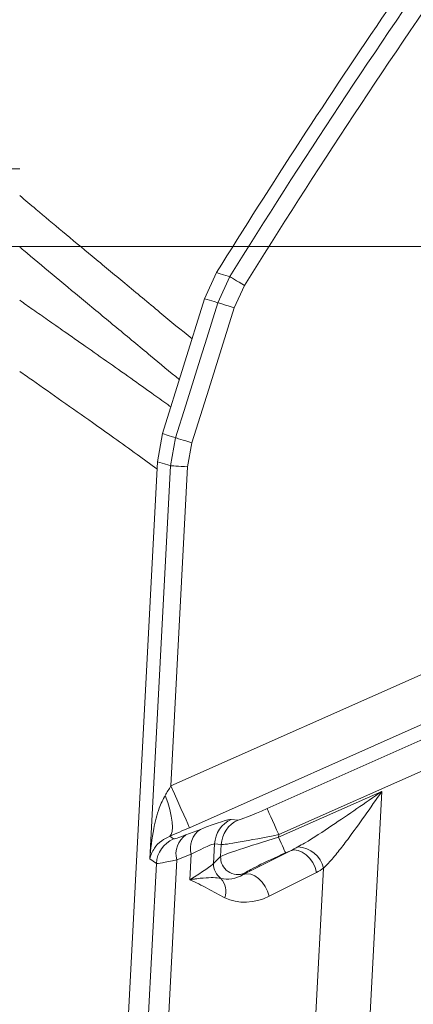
# Model space of a CAD drawing. Header units: millimetres. Extents: x 0 to 8410, y 0 to 5940.
# Tile 25 of 256: x 1181 to 1250, y 1745 to 1918. Entities that reach past the tile are written whole.
import ezdxf

# ---------------------------------------------------------------- set-up
doc = ezdxf.new("R2010")
doc.units = ezdxf.units.MM
doc.header["$LTSCALE"] = 10
doc.styles.add('SLDTEXTSTYLE0', font='TXT', dxfattribs={"width": 0.605})
doc.dimstyles.new('SLDDIMSTYLE0', dxfattribs={"dimtxt": 50, "dimasz": 50, "dimexe": 0, "dimexo": 0.0625, "dimgap": 12.5, "dimtad": 1, "dimtoh": 1, "dimdec": 1, "dimrnd": 1e-09, "dimzin": 12, "dimdsep": 46, "dimtxsty": 'SLDTEXTSTYLE0', "dimsah": 1, "dimcen": 0.09, "dimadec": 0, "dimazin": 0, "dimtfac": 1, "dimtofl": 0, "dimtmove": 0, "dimatfit": 3, "dimfxl": 1, "dimfrac": 2, "dimtolj": 1, "dimtzin": 12, "dimarcsym": 0})

# ---------------------------------------------------------------- blocks, each defined once
blk = doc.blocks.new('*D7')
at = {"color": 7, "linetype": 'Continuous', "lineweight": 0}
for p, q in [((1441.19, 2973.04), (715.54, 2973.04)), ((730.54, 2973.04), (730.54, 1878.04)), ((1441.19, 1878.04), (715.54, 1878.04))]:
    blk.add_line(p, q, dxfattribs=at)
for points in [[(730.54, 2973.04), (723.04, 2923.04), (738.04, 2923.04)], [(730.54, 1878.04), (738.04, 1928.04), (723.04, 1928.04)]]:
    blk.add_solid(points, dxfattribs=at)
at = {"color": 7, "linetype": 'Continuous', "lineweight": 0, "insert": (666.09, 2349.16), "char_height": 50, "attachment_point": 1, "rotation": 90, "style": 'SLDTEXTSTYLE0'}
blk.add_mtext('1095', dxfattribs=at)
blk = doc.blocks.new('*D8')
at = {"color": 7, "linetype": 'Continuous', "lineweight": 0}
for p, q in [((1441.19, 1878.04), (715.54, 1878.04)), ((730.54, 1878.04), (730.54, 1383.04)), ((1102.29, 1383.04), (715.54, 1383.04))]:
    blk.add_line(p, q, dxfattribs=at)
for points in [[(730.54, 1878.04), (723.04, 1828.04), (738.04, 1828.04)], [(730.54, 1383.04), (738.04, 1433.04), (723.04, 1433.04)]]:
    blk.add_solid(points, dxfattribs=at)
at = {"color": 7, "linetype": 'Continuous', "lineweight": 0, "insert": (666.09, 1573.26), "char_height": 50, "attachment_point": 1, "rotation": 90, "style": 'SLDTEXTSTYLE0'}
blk.add_mtext('495', dxfattribs=at)
blk = doc.blocks.new('*D9')
at = {"color": 7, "linetype": 'Continuous', "lineweight": 0}
for p, q in [((1441.19, 3305.04), (615.54, 3305.04)), ((630.54, 3305.04), (630.54, 1383.04)), ((1102.29, 1383.04), (615.54, 1383.04))]:
    blk.add_line(p, q, dxfattribs=at)
for points in [[(630.54, 3305.04), (623.04, 3255.04), (638.04, 3255.04)], [(630.54, 1383.04), (638.04, 1433.04), (623.04, 1433.04)]]:
    blk.add_solid(points, dxfattribs=at)
at = {"color": 7, "linetype": 'Continuous', "lineweight": 0, "insert": (566.09, 2267.66), "char_height": 50, "attachment_point": 1, "rotation": 90, "style": 'SLDTEXTSTYLE0'}
blk.add_mtext('1922', dxfattribs=at)

msp = doc.modelspace()

# ---------------------------------------------------------------- linework, layer by layer
at = {"color": 7, "linetype": 'Continuous', "lineweight": 0}
for p, q in [((1215.619732, 1873.480305), (1213.528138, 1868.90842)), ((1215.62115, 1873.482582), (1215.619732, 1873.480296)), ((1206.146281, 1845.284686), (1213.528134, 1868.90842)), ((1206.146277, 1845.284686), (1205.264717, 1840.374336)), ((1198.767651, 1716.402963), (1205.264583, 1840.371773)), ((1205.264583, 1840.371773), (1205.264717, 1840.374336))]:
    msp.add_line(p, q, dxfattribs=at)
at = {"color": 8, "linetype": 'Continuous', "lineweight": 0}
for p, q in [((1215.848893, 1868.211195), (1217.944629, 1872.787997)), ((1220.48955, 1871.207252), (1218.70793, 1867.317036)), ((1207.570266, 1839.6485), (1208.453599, 1844.564691)), ((1211.312659, 1843.670532), (1210.562046, 1839.49171)), ((1203.963496, 1770.827249), (1207.570266, 1839.6485)), ((1210.562046, 1839.49171), (1207.632478, 1783.59218)), ((1207.632478, 1783.59218), (1257.882674, 1805.964992)), ((1261.132108, 1798.666641), (1210.881911, 1776.293829)), ((1224.456798, 1779.631123), (1264.84564, 1797.613397)), ((1275.502876, 1796.892628), (1226.487692, 1775.069669)), ((1226.463713, 1774.612054), (1244.529873, 1782.655642)), ((1244.529873, 1782.655642), (1240.479523, 1705.370382)), ((1218.200084, 1777.744636), (1219.372183, 1777.624175)), ((1210.262798, 1775.027231), (1212.788336, 1776.000783)), ((1207.420025, 1774.782971), (1208.065688, 1774.339214)), ((1226.487692, 1775.069669), (1226.463713, 1774.612054)), ((1215.265185, 1773.443416), (1215.086151, 1770.027235)), ((1216.437284, 1773.322955), (1215.265185, 1773.443416)), ((1216.327183, 1771.2221), (1216.437284, 1773.322955)), ((1220.268216, 1768.08165), (1228.564557, 1772.268012)), ((1228.564557, 1772.268012), (1227.682248, 1771.875188)), ((1205.110282, 1770.039067), (1203.963496, 1770.827249)), ((1208.654344, 1770.656511), (1205.619715, 1712.752328)), ((1211.179882, 1771.630034), (1208.654344, 1770.656511)), ((1211.179882, 1771.630034), (1210.947156, 1767.189339)), ((1215.086151, 1770.027235), (1216.327183, 1771.2221)), ((1202.176172, 1714.05296), (1205.110282, 1770.039067)), ((1230.979036, 1705.137715), (1234.337415, 1769.219384)), ((1220.525198, 1768.329069), (1220.268216, 1768.08165)), ((1233.100753, 1768.466249), (1224.804412, 1764.279887))]:
    msp.add_line(p, q, dxfattribs=at)
at = {"color": 8, "linetype": 'Continuous', "lineweight": 0, "flags": 128}
for points in [[(1215.621151, 1873.48257), (1216.080215, 1873.34539), (1216.855004, 1873.113796), (1217.629798, 1872.882143), (1217.944629, 1872.787997)], [(1220.48955, 1871.207252), (1220.008749, 1871.505901), (1219.545215, 1871.793822), (1219.115604, 1872.060672), (1218.735337, 1872.296855), (1218.41808, 1872.493908), (1218.175225, 1872.644767), (1218.015496, 1872.743979), (1217.944629, 1872.787997)], [(1215.848893, 1868.211195), (1215.222817, 1868.399695), (1214.375671, 1868.654713), (1213.989071, 1868.771062), (1213.528529, 1868.909642)], [(1208.453599, 1844.564691), (1210.244518, 1850.291148), (1213.046707, 1859.251186), (1213.623386, 1861.095116), (1215.848893, 1868.211195)], [(1218.70793, 1867.317036), (1216.482431, 1860.200957), (1214.256927, 1853.084877), (1211.312659, 1843.670532)], [(1218.70793, 1867.317036), (1218.168378, 1867.485777), (1217.648156, 1867.648497), (1217.165906, 1867.799297), (1216.738913, 1867.932841), (1216.38247, 1868.044332), (1216.10935, 1868.129745), (1215.92934, 1868.186042), (1215.848893, 1868.211195)], [(1206.145905, 1845.283523), (1207.177661, 1844.962195), (1207.888938, 1844.740615), (1208.142567, 1844.661609), (1208.453599, 1844.564691)], [(1211.312659, 1843.670532), (1210.773058, 1843.839273), (1210.252792, 1844.001994), (1209.770512, 1844.152823), (1209.3435, 1844.286368), (1208.987053, 1844.397828), (1208.713956, 1844.483242), (1208.533987, 1844.539538), (1208.453599, 1844.564691)], [(1207.570266, 1839.6485), (1207.257938, 1839.74652), (1206.489079, 1839.98774), (1205.720212, 1840.228901), (1205.264583, 1840.371773)], [(1210.562046, 1839.49171), (1209.996823, 1839.521334), (1209.451899, 1839.549884), (1208.94685, 1839.576349), (1208.499815, 1839.599774), (1208.12685, 1839.619324), (1207.841352, 1839.634285), (1207.653575, 1839.644119), (1207.570266, 1839.6485)], [(1210.881911, 1776.293829), (1210.791424, 1776.497051), (1210.587479, 1776.955113), (1210.277393, 1777.651593), (1209.872309, 1778.561428), (1209.386777, 1779.651955), (1208.838232, 1780.883983), (1208.24638, 1782.213316), (1207.632478, 1783.59218)], [(1207.420025, 1774.782971), (1207.693376, 1775.11017), (1207.862072, 1775.644467), (1207.921095, 1776.370004), (1207.868695, 1777.265206), (1207.706429, 1778.303519), (1207.439117, 1779.454038), (1207.074698, 1780.682609), (1206.624001, 1781.952754)], [(1226.487692, 1775.069669), (1226.104006, 1775.931433), (1225.734096, 1776.762262), (1225.391257, 1777.532295), (1225.087799, 1778.213874), (1224.834621, 1778.782532), (1224.640816, 1779.217825), (1224.513352, 1779.504106), (1224.456798, 1779.631123)], [(1227.682248, 1771.875188), (1227.648318, 1771.951393), (1227.571837, 1772.123173), (1227.455556, 1772.384331), (1227.30365, 1772.725538), (1227.121573, 1773.134485), (1226.91587, 1773.596511), (1226.693924, 1774.094984), (1226.463713, 1774.612054)], [(1233.100753, 1768.466249), (1232.835702, 1769.343928), (1232.426736, 1770.182207), (1231.896091, 1770.935431), (1231.272627, 1771.562681), (1230.590246, 1772.029862), (1229.886062, 1772.311524), (1229.198366, 1772.392377), (1228.564557, 1772.268012)], [(1224.804412, 1764.279887), (1224.539362, 1765.157566), (1224.130396, 1765.995816), (1223.59975, 1766.749069), (1222.976286, 1767.376319), (1222.293906, 1767.84347), (1221.589722, 1768.125162), (1220.902026, 1768.206015), (1220.268216, 1768.08165)]]:
    msp.add_lwpolyline(points, dxfattribs=at)
at = {"color": 8, "linetype": 'Continuous', "lineweight": 0}
for centre, radius, start, end in [((2320.268798, 1188.096869), 1297.659625, 141.873262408, 148.154174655), ((2320.268798, 1188.096869), 1294.663737, 141.873262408, 148.154174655), ((1220.264685, 1773.183963), 5.006228, 114.35609689, 177.02925556), ((1221.436784, 1773.063502), 5.006228, 114.35609689, 177.02925556), ((1215.088986, 1772.672801), 4.045795, 124.65629377, 194.93605887), ((1210.110745, 1769.768017), 5.007804, 114.10272428, 176.89732008), ((1212.563362, 1771.699287), 4.045714, 124.6556077, 194.93649169), ((1229.615229, 1768.069871), 4.860085, 13.6813123, 87.29941873), ((1219.338989, 1771.100127), 3.014275, 177.68089589, 293.17434347), ((1218.105553, 1769.910551), 3.021656, 177.78691666, 235.48264518), ((1213.768913, 1765.119895), 3.49025, 341.30676407, 41.24272789)]:
    msp.add_arc(centre, radius, start, end, dxfattribs=at)
at = {"color": 7, "linetype": 'Continuous', "lineweight": 0}
msp.add_arc((2320.268798, 1188.096869), 1300, 145.766516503, 148.182201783, dxfattribs=at)
at = {"color": 8, "linetype": 'Continuous', "lineweight": 0}
for centre, major_axis, ratio, start_param, end_param in [((1207.666338, 1784.238283), (3.279031, 5.476098), 0.0476443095, 4.3105526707, 4.6226942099), ((1224.472189, 1779.924819), (5.12539, 2.288808), 0.0466691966, 3.222472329, 4.6885489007), ((1197.800061, 1768.542023), (20.501561, 9.155234), 0.0466691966, 0.0808796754, 0.7302883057), ((1210.915772, 1776.939936), (11.275859, 5.035378), 0.0466691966, 4.3764073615, 4.6885489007), ((1216.258106, 1778.010743), (8.200625, 3.662093), 0.0466691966, 3.1701124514, 3.8718809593), ((1226.442163, 1774.200896), (10.172376, 3.043535), 0.0365202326, 1.5577518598, 3.0238284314), ((1226.503085, 1775.363351), (10.119485, 2.022794), 0.0276154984, 3.239271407, 4.7053479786), ((1199.830957, 1763.980555), (15.504666, 9.428154), 0.0535876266, 0.0681767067, 0.7175853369), ((1230.247043, 1776.29651), (6.88293, 4.659604), 0.3204543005, 4.2575391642, 4.4415325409), ((1218.289003, 1773.449275), (13.195065, 3.394929), 0.0329524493, 3.1836081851, 3.8853766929), ((1227.660701, 1771.464016), (7.175546, 3.204332), 0.0466691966, 1.5469562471, 3.0130328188), ((1199.717192, 1761.809772), (15.453522, 8.402983), 0.0513249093, 5.4975716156, 6.1469802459), ((1233.158522, 1776.143925), (4.739414, 7.886621), 0.6101748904, 3.9108156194, 4.0948089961), ((1218.673741, 1770.456571), (3.795871, 1.882616), 0.6719592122, 3.7842566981, 4.8005861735), ((1221.585219, 1770.303987), (7.490896, 3.286731), 0.8342195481, 3.7605884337, 4.776917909)]:
    msp.add_ellipse(centre, major_axis=major_axis, ratio=ratio, start_param=start_param, end_param=end_param, dxfattribs=at)
at = {"color": 7, "linetype": 'Continuous', "lineweight": 0}
for points, knots in [([(1176.190782, 1891.644761), (1176.845969, 1891.644761), (1178.15634, 1891.644761), (1179.809068, 1891.644761), (1180.965317, 1891.644761), (1181.115629, 1891.644761), (1181.190785, 1891.644761)], [0, 0, 0, 0, 0.25000029, 0.5000001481, 0.7500002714, 1, 1, 1, 1]), ([(1211.32566, 1861.859963), (1209.457101, 1863.41278), (1205.563235, 1866.648676), (1199.719461, 1871.491271), (1194.023976, 1876.219467), (1188.837804, 1880.542035), (1184.602933, 1884.087653), (1182.14173, 1886.167201), (1181.190785, 1886.970684)], [0, 0, 0, 0, 0.18582635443, 0.38724114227, 0.57529826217, 0.74730304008, 0.90236444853, 1, 1, 1, 1]), ([(1181.190785, 1877.956912), (1181.413339, 1877.769672), (1183.27673, 1876.201955), (1186.994911, 1873.10156), (1192.443203, 1868.569749), (1198.20193, 1863.795286), (1203.8162, 1859.142049), (1207.431031, 1856.132227), (1209.101312, 1854.741499)], [0, 0, 0, 0, 0.0244706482, 0.2048868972, 0.3999770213, 0.6083866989, 0.8190498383, 1, 1, 1, 1]), ([(1207.610622, 1849.970922), (1207.545109, 1850.018603), (1206.569978, 1850.728318), (1204.420369, 1852.271566), (1200.914411, 1854.773833), (1196.894806, 1857.614359), (1192.832161, 1860.469829), (1189.219306, 1863.002761), (1186.178232, 1865.134378), (1183.578108, 1866.957799), (1181.957609, 1868.096989), (1181.190785, 1868.636057)], [0, 0, 0, 0, 0.0077053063, 0.1146906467, 0.2487760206, 0.4109520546, 0.5717989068, 0.707730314, 0.8175811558, 0.9136789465, 1, 1, 1, 1]), ([(1181.190785, 1856.174752), (1181.926566, 1855.65902), (1184.392822, 1853.930342), (1188.653623, 1850.943271), (1193.40879, 1847.592125), (1197.786432, 1844.47812), (1201.560104, 1841.770314), (1204.042737, 1839.946178), (1205.1978, 1839.097485)], [0, 0, 0, 0, 0.0902509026, 0.3025108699, 0.5236723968, 0.6784201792, 0.850382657, 1, 1, 1, 1])]:
    msp.add_open_spline(points, degree=3, knots=knots, dxfattribs=at)
at = {"color": 8, "linetype": 'Continuous', "lineweight": 0}
for points, knots in [([(1229.84422, 1772.924558), (1230.235007, 1773.148153), (1232.219262, 1774.283479), (1235.667282, 1776.565019), (1240.160059, 1779.619341), (1243.06563, 1781.640412), (1244.522552, 1782.650565), (1244.529873, 1782.655642)], [0, 0, 0, 0, 0.0798205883, 0.4052958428, 0.7018467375, 0.9985016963, 1, 1, 1, 1]), ([(1244.529873, 1782.655642), (1244.524931, 1782.648549), (1243.529482, 1781.21973), (1241.545838, 1778.366655), (1238.994412, 1774.816854), (1236.878912, 1772.044795), (1235.466646, 1770.342375), (1234.620347, 1769.500752), (1234.337415, 1769.219384)], [0, 0, 0, 0, 0.00147249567, 0.29662327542, 0.59142552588, 0.75497688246, 0.91808467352, 1, 1, 1, 1]), ([(1203.963496, 1770.827249), (1203.963993, 1770.834759), (1204.080919, 1772.600728), (1204.475141, 1775.592985), (1205.328586, 1779.352923), (1206.258852, 1781.219919), (1206.624001, 1781.952754)], [0, 0, 0, 0, 0.0019708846, 0.4634366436, 0.7893875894, 1, 1, 1, 1]), ([(1207.420025, 1774.782971), (1206.926682, 1774.531561), (1205.670449, 1773.891378), (1204.822988, 1772.858935), (1204.214226, 1771.794362), (1204.024441, 1771.153631), (1203.963982, 1770.829852), (1203.963496, 1770.827249)], [0, 0, 0, 0, 0.2102184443, 0.5352934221, 0.7656968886, 0.9981165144, 1, 1, 1, 1]), ([(1210.947156, 1767.189339), (1210.95331, 1767.190273), (1211.170757, 1767.223286), (1211.591445, 1767.284736), (1212.387455, 1767.388071), (1213.626593, 1767.517333), (1215.126252, 1767.582116), (1215.970863, 1767.474613), (1216.393314, 1767.420843)], [0, 0, 0, 0, 0.0025790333, 0.0911283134, 0.1795525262, 0.355436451, 0.6776068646, 1, 1, 1, 1]), ([(1217.075046, 1764.001265), (1216.061004, 1764.549211), (1214.03343, 1765.644826), (1211.99697, 1766.740371), (1210.952241, 1767.187164), (1210.947156, 1767.189339)], [0, 0, 0, 0, 0.4989062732, 0.9975609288, 1, 1, 1, 1])]:
    msp.add_open_spline(points, degree=3, knots=knots, dxfattribs=at)

# ---------------------------------------------------------------- dimensions: what is measured, and where the dimension line sits
at = {"color": 7, "linetype": 'Continuous', "lineweight": 0}
for base, p1, p2, picture, middle in [((630.538944, 1383.044765), (1441.190786, 3305.044765), (1102.291642, 1383.044765), '*D9', (630.538944, 2344.044765)), ((730.538944, 1878.044765), (1441.190786, 2973.044765), (1441.190786, 1878.044765), '*D7', (730.538944, 2425.544765)), ((730.538944, 1383.044765), (1441.190786, 1878.044765), (1102.291642, 1383.044765), '*D8', (730.538944, 1630.544765))]:
    dim = msp.add_linear_dim(base=base, p1=p1, p2=p2, angle=90, dimstyle='SLDDIMSTYLE0', dxfattribs=at)
    dim.commit()
    dim.dimension.update_dxf_attribs({"geometry": picture, "text_midpoint": middle, "dimtype": 160})

doc.saveas('drawing.dxf')
